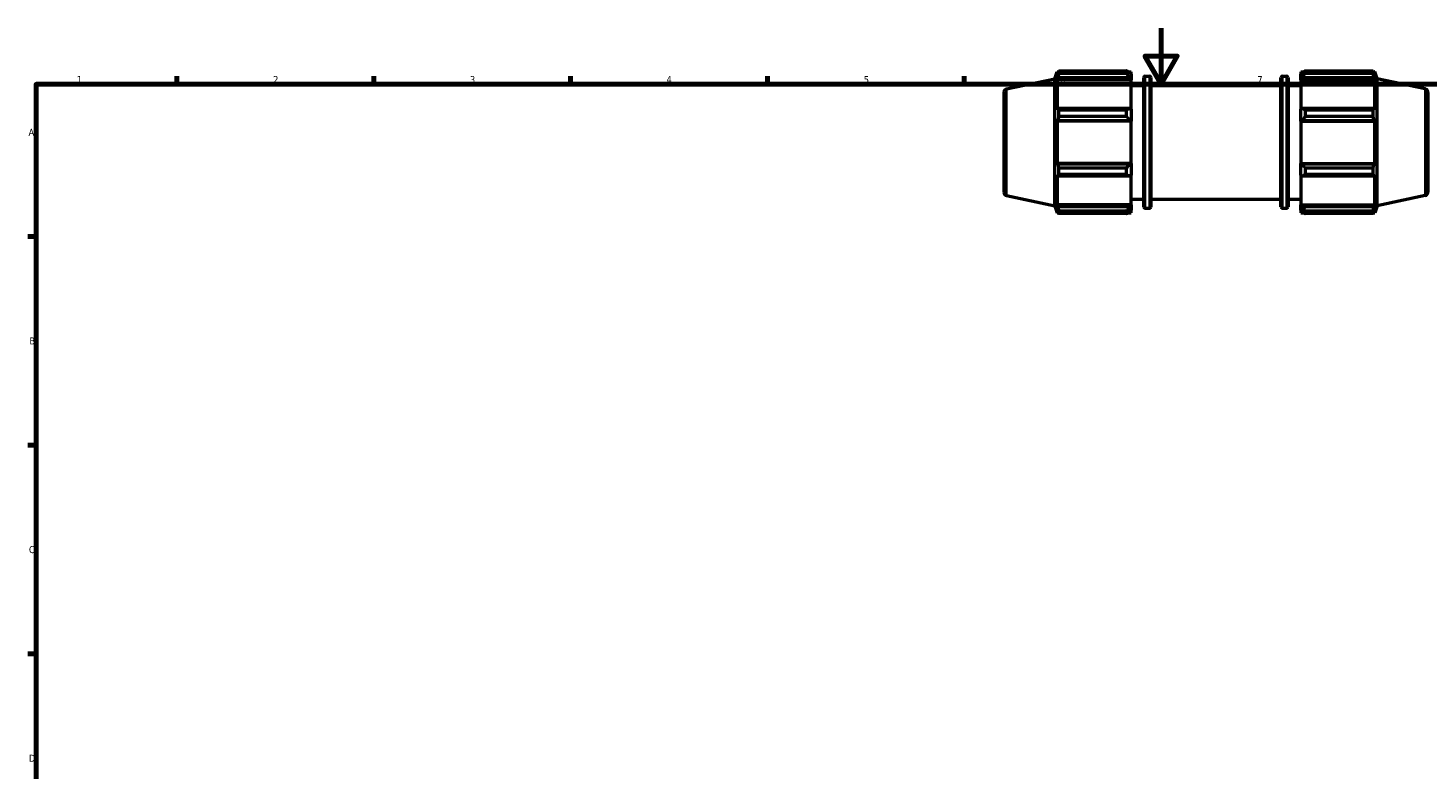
# Model space of a CAD drawing. Header units: millimetres. Extents: x 0 to 931, y 0 to 945.
# Tile 2 of 5: x 17 to 516, y 330 to 594. Entities that reach past the tile are written whole.
import ezdxf

# ---------------------------------------------------------------- set-up
doc = ezdxf.new("R2010")
doc.units = ezdxf.units.MM
for name, color, linetype, lineweight in [('Border (ISO)', 7, 'Continuous', 70), ('Visible (ISO)', 7, 'Continuous', 50), ('Visible Narrow (ISO)', 7, 'Continuous', 35)]:
    doc.layers.add(name, color=color, linetype=linetype, lineweight=lineweight)
doc.styles.add('Note Text (ISO)', font='tahoma.ttf')

# ---------------------------------------------------------------- blocks, each defined once
blk = doc.blocks.new('Borders Default Border')
at = {"layer": 'Border (ISO)'}
for p, q in [((70.08, 574), (70.08, 576.9)), ((140.17, 574), (140.17, 576.9)), ((210.25, 574), (210.25, 576.9)), ((280.33, 574), (280.33, 576.9)), ((350.42, 574), (350.42, 576.9)), ((490.58, 574), (490.58, 576.9)), ((20, 519.75), (17.1, 519.75)), ((20, 445.5), (17.1, 445.5)), ((20, 371.25), (17.1, 371.25))]:
    blk.add_line(p, q, dxfattribs=at)
at = {"layer": 'Border (ISO)', "flags": 128}
for points in [[(420.5, 594), (420.5, 574), (414.73, 584), (426.27, 584), (420.5, 574)], [(20, 20), (20, 574), (821, 574), (821, 20), (20, 20)]]:
    blk.add_lwpolyline(points, dxfattribs=at)
at = {"layer": 'Border (ISO)', "color": 232, "true_color": 0xca0064, "char_height": 2.5, "attachment_point": 7, "style": 'Note Text (ISO)'}
for s, insert in [('1', (34.48, 574.4)), ('2', (104.37, 574.4)), ('3', (174.43, 574.35)), ('4', (244.42, 574.4)), ('5', (314.64, 574.35)), ('6', (384.66, 574.35)), ('7', (454.77, 574.4)), ('A', (17.29, 555.62)), ('B', (17.59, 481.38)), ('C', (17.43, 407.08)), ('D', (17.43, 332.88))]:
    blk.add_mtext(s, dxfattribs=dict(at, insert=insert))

msp = doc.modelspace()

# ---------------------------------------------------------------- linework, layer by layer
at = {"layer": 'Visible (ISO)'}
for p, q in [((382.651, 575.942), (383.466, 578.451)), ((383.466, 578.451), (383.466, 577.288)), ((383.466, 578.451), (383.927, 578.451)), ((384.08, 577.769), (384.08, 578.746)), ((384.08, 578.746), (408.211, 578.746)), ((408.211, 577.769), (408.211, 578.746)), ((408.682, 578.451), (409.831, 578.451)), ((409.831, 577.546), (409.831, 578.451)), ((470.231, 578.451), (470.231, 577.546)), ((470.231, 578.451), (471.381, 578.451)), ((471.851, 578.746), (471.851, 577.769)), ((471.851, 578.746), (495.982, 578.746)), ((495.982, 577.769), (495.982, 578.746)), ((496.135, 578.451), (496.596, 578.451)), ((496.596, 577.288), (496.596, 578.451)), ((497.411, 575.942), (496.596, 578.451)), ((365.521, 572.301), (382.651, 575.942)), ((382.651, 530.739), (382.651, 575.942)), ((383.729, 578.061), (383.466, 577.288)), ((383.466, 575.613), (383.729, 576.332)), ((409.831, 575.613), (383.466, 575.613)), ((383.466, 575.613), (383.466, 564.935)), ((383.729, 576.332), (409.291, 576.332)), ((408.211, 577.769), (384.08, 577.769)), ((409.831, 577.546), (409.291, 578.061)), ((409.291, 576.332), (409.831, 575.853)), ((409.831, 577.546), (409.831, 575.853)), ((409.831, 575.853), (409.831, 575.613)), ((409.831, 565.06), (409.831, 575.613)), ((409.831, 573.591), (414.361, 573.591)), ((414.361, 530.351), (414.361, 576.331)), ((414.861, 576.831), (416.378, 576.831)), ((416.878, 576.331), (416.878, 530.351)), ((416.878, 573.591), (463.185, 573.591)), ((463.185, 530.351), (463.185, 576.331)), ((463.685, 576.831), (465.201, 576.831)), ((465.701, 576.331), (465.701, 530.351)), ((465.701, 573.591), (470.231, 573.591)), ((470.771, 578.061), (470.231, 577.546)), ((470.231, 575.853), (470.231, 577.546)), ((470.231, 575.853), (470.771, 576.332)), ((470.231, 575.613), (470.231, 575.853)), ((470.231, 575.613), (470.231, 565.06)), ((470.231, 575.613), (496.596, 575.613)), ((470.771, 576.332), (496.333, 576.332)), ((495.982, 577.769), (471.851, 577.769)), ((496.596, 577.288), (496.333, 578.061)), ((496.333, 576.332), (496.596, 575.613)), ((496.596, 564.935), (496.596, 575.613)), ((497.411, 530.739), (497.411, 575.942)), ((514.541, 572.301), (497.411, 575.942)), ((364.531, 571.078), (364.531, 535.603)), ((515.531, 571.078), (515.531, 535.603)), ((383.729, 565.309), (383.466, 564.935)), ((409.291, 565.309), (383.729, 565.309)), ((384.08, 562.483), (384.08, 564.84)), ((384.08, 564.84), (408.211, 564.84)), ((408.211, 562.483), (408.211, 564.84)), ((409.831, 565.06), (409.291, 565.309)), ((409.831, 565.06), (409.831, 560.973)), ((470.771, 565.309), (470.231, 565.06)), ((470.231, 560.973), (470.231, 565.06)), ((496.333, 565.309), (470.771, 565.309)), ((471.851, 564.84), (471.851, 562.483)), ((471.851, 564.84), (495.982, 564.84)), ((495.982, 562.483), (495.982, 564.84)), ((496.596, 564.935), (496.333, 565.309)), ((383.466, 560.891), (383.729, 561.135)), ((409.831, 560.891), (383.466, 560.891)), ((383.466, 560.891), (383.466, 545.79)), ((383.729, 561.135), (409.291, 561.135)), ((408.211, 562.483), (384.08, 562.483)), ((409.291, 561.135), (409.831, 560.973)), ((409.831, 560.973), (409.831, 560.891)), ((409.831, 545.79), (409.831, 560.891)), ((470.231, 560.973), (470.771, 561.135)), ((470.231, 560.891), (470.231, 560.973)), ((470.231, 560.891), (470.231, 545.79)), ((470.231, 560.891), (496.596, 560.891)), ((470.771, 561.135), (496.333, 561.135)), ((495.982, 562.483), (471.851, 562.483)), ((496.333, 561.135), (496.596, 560.891)), ((496.596, 545.79), (496.596, 560.891)), ((383.729, 545.546), (383.466, 545.79)), ((409.831, 545.79), (383.466, 545.79)), ((409.291, 545.546), (383.729, 545.546)), ((384.08, 541.841), (384.08, 544.198)), ((384.08, 544.198), (408.211, 544.198)), ((408.211, 541.841), (408.211, 544.198)), ((409.831, 545.709), (409.291, 545.546)), ((409.831, 545.79), (409.831, 545.709)), ((409.831, 545.709), (409.831, 541.621)), ((470.231, 545.709), (470.231, 545.79)), ((470.231, 545.79), (496.596, 545.79)), ((470.231, 541.621), (470.231, 545.709)), ((470.771, 545.546), (470.231, 545.709)), ((496.333, 545.546), (470.771, 545.546)), ((471.851, 544.198), (471.851, 541.841)), ((471.851, 544.198), (495.982, 544.198)), ((495.982, 541.841), (495.982, 544.198)), ((496.596, 545.79), (496.333, 545.546)), ((383.466, 541.746), (383.729, 541.372)), ((383.466, 541.746), (383.466, 531.068)), ((383.729, 541.372), (409.291, 541.372)), ((408.211, 541.841), (384.08, 541.841)), ((409.291, 541.372), (409.831, 541.621)), ((409.831, 531.068), (409.831, 541.621)), ((470.231, 541.621), (470.771, 541.372)), ((470.231, 541.621), (470.231, 531.068)), ((470.771, 541.372), (496.333, 541.372)), ((495.982, 541.841), (471.851, 541.841)), ((496.333, 541.372), (496.596, 541.746)), ((496.596, 531.068), (496.596, 541.746)), ((365.521, 534.38), (382.651, 530.739)), ((514.541, 534.38), (497.411, 530.739)), ((382.651, 530.739), (383.466, 528.231)), ((383.729, 530.349), (383.466, 531.068)), ((409.831, 531.068), (383.466, 531.068)), ((383.466, 529.393), (383.729, 528.62)), ((383.466, 529.393), (383.466, 528.231)), ((409.291, 530.349), (383.729, 530.349)), ((384.08, 527.936), (384.08, 528.912)), ((384.08, 528.912), (408.211, 528.912)), ((408.211, 527.936), (408.211, 528.912)), ((409.831, 530.828), (409.291, 530.349)), ((409.291, 528.62), (409.831, 529.135)), ((409.831, 533.091), (414.361, 533.091)), ((409.831, 531.068), (409.831, 530.828)), ((409.831, 530.828), (409.831, 529.135)), ((409.831, 528.231), (409.831, 529.135)), ((414.861, 529.851), (416.378, 529.851)), ((416.878, 533.091), (463.185, 533.091)), ((463.685, 529.851), (465.201, 529.851)), ((465.701, 533.091), (470.231, 533.091)), ((470.231, 530.828), (470.231, 531.068)), ((470.231, 531.068), (496.596, 531.068)), ((470.231, 529.135), (470.231, 530.828)), ((470.771, 530.349), (470.231, 530.828)), ((470.231, 529.135), (470.771, 528.62)), ((470.231, 529.135), (470.231, 528.231)), ((496.333, 530.349), (470.771, 530.349)), ((471.851, 528.912), (471.851, 527.936)), ((471.851, 528.912), (495.982, 528.912)), ((495.982, 527.936), (495.982, 528.912)), ((496.596, 531.068), (496.333, 530.349)), ((496.333, 528.62), (496.596, 529.393)), ((497.411, 530.739), (496.596, 528.231)), ((496.596, 528.231), (496.596, 529.393)), ((383.466, 528.231), (383.927, 528.231)), ((408.211, 527.936), (384.08, 527.936)), ((408.682, 528.231), (409.831, 528.231)), ((470.231, 528.231), (471.381, 528.231)), ((495.982, 527.936), (471.851, 527.936)), ((496.135, 528.231), (496.596, 528.231))]:
    msp.add_line(p, q, dxfattribs=at)
for centre, radius, start, end in [((414.861, 576.331), 0.5, 90, 180), ((416.378, 576.331), 0.5, 0, 90), ((463.685, 576.331), 0.5, 90, 180), ((465.201, 576.331), 0.5, 0, 90), ((365.781, 571.078), 1.25, 102, 180), ((514.281, 571.078), 1.25, 0, 78), ((365.781, 535.603), 1.25, 180, 258), ((514.281, 535.603), 1.25, 282, 0), ((414.861, 530.351), 0.5, 180, 270), ((416.378, 530.351), 0.5, 270, 0), ((463.685, 530.351), 0.5, 180, 270), ((465.201, 530.351), 0.5, 270, 0)]:
    msp.add_arc(centre, radius, start, end, dxfattribs=at)
for points, weights in [([(383.729, 578.061), (383.898, 578.396), (384.08, 578.746)], [1.00306144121, 1.00193858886, 1]), ([(409.291, 578.061), (408.773, 578.396), (408.211, 578.746)], [1.00612990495, 1.01172622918, 1.01652318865]), ([(471.851, 578.746), (471.29, 578.396), (470.771, 578.061)], [1.01652318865, 1.01172622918, 1.00612990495]), ([(495.982, 578.746), (496.165, 578.396), (496.333, 578.061)], [1, 1.00193858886, 1.00306144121]), ([(384.08, 577.769), (383.898, 577.036), (383.729, 576.332)], [1, 1.00193858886, 1.00306144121]), ([(408.211, 577.769), (408.773, 577.036), (409.291, 576.332)], [1.01652318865, 1.01172622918, 1.00612990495]), ([(470.771, 576.332), (471.29, 577.036), (471.851, 577.769)], [1.00612990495, 1.01172622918, 1.01652318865]), ([(496.333, 576.332), (496.165, 577.036), (495.982, 577.769)], [1.00306144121, 1.00193858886, 1]), ([(383.729, 565.309), (383.898, 565.079), (384.08, 564.84)], [1.00306144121, 1.00193858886, 1]), ([(409.291, 565.309), (408.773, 565.079), (408.211, 564.84)], [1.00612990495, 1.01172622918, 1.01652318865]), ([(471.851, 564.84), (471.29, 565.079), (470.771, 565.309)], [1.01652318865, 1.01172622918, 1.00612990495]), ([(495.982, 564.84), (496.165, 565.079), (496.333, 565.309)], [1, 1.00193858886, 1.00306144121]), ([(384.08, 562.483), (383.898, 561.795), (383.729, 561.135)], [1, 1.00193858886, 1.00306144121]), ([(408.211, 562.483), (408.773, 561.795), (409.291, 561.135)], [1.01652318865, 1.01172622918, 1.00612990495]), ([(470.771, 561.135), (471.29, 561.795), (471.851, 562.483)], [1.00612990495, 1.01172622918, 1.01652318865]), ([(496.333, 561.135), (496.165, 561.795), (495.982, 562.483)], [1.00306144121, 1.00193858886, 1]), ([(383.729, 545.546), (383.898, 544.886), (384.08, 544.198)], [1.00306144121, 1.00193858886, 1]), ([(409.291, 545.546), (408.773, 544.886), (408.211, 544.198)], [1.00612990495, 1.01172622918, 1.01652318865]), ([(471.851, 544.198), (471.29, 544.886), (470.771, 545.546)], [1.01652318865, 1.01172622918, 1.00612990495]), ([(495.982, 544.198), (496.165, 544.886), (496.333, 545.546)], [1, 1.00193858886, 1.00306144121]), ([(384.08, 541.841), (383.898, 541.602), (383.729, 541.372)], [1, 1.00193858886, 1.00306144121]), ([(408.211, 541.841), (408.773, 541.602), (409.291, 541.372)], [1.01652318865, 1.01172622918, 1.00612990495]), ([(470.771, 541.372), (471.29, 541.602), (471.851, 541.841)], [1.00612990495, 1.01172622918, 1.01652318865]), ([(496.333, 541.372), (496.165, 541.602), (495.982, 541.841)], [1.00306144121, 1.00193858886, 1]), ([(383.729, 530.349), (383.898, 529.645), (384.08, 528.912)], [1.00306144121, 1.00193858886, 1]), ([(384.08, 527.936), (383.898, 528.285), (383.729, 528.62)], [1, 1.00193858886, 1.00306144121]), ([(409.291, 530.349), (408.773, 529.645), (408.211, 528.912)], [1.00612990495, 1.01172622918, 1.01652318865]), ([(408.211, 527.936), (408.773, 528.285), (409.291, 528.62)], [1.01652318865, 1.01172622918, 1.00612990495]), ([(471.851, 528.912), (471.29, 529.645), (470.771, 530.349)], [1.01652318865, 1.01172622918, 1.00612990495]), ([(470.771, 528.62), (471.29, 528.285), (471.851, 527.936)], [1.00612990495, 1.01172622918, 1.01652318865]), ([(495.982, 528.912), (496.165, 529.645), (496.333, 530.349)], [1, 1.00193858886, 1.00306144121]), ([(496.333, 528.62), (496.165, 528.285), (495.982, 527.936)], [1.00306144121, 1.00193858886, 1])]:
    msp.add_rational_spline(points, weights, degree=2, dxfattribs=at)
at = {"layer": 'Visible Narrow (ISO)'}
for p, q in [((414.861, 576.541), (414.861, 530.14)), ((416.378, 530.14), (416.378, 576.541)), ((463.685, 576.541), (463.685, 530.14)), ((465.201, 530.14), (465.201, 576.541)), ((365.521, 534.614), (365.521, 572.068)), ((514.541, 534.614), (514.541, 572.068))]:
    msp.add_line(p, q, dxfattribs=at)

# ---------------------------------------------------------------- block references
msp.add_blockref('Borders Default Border', (0, 0))

doc.saveas('drawing.dxf')
